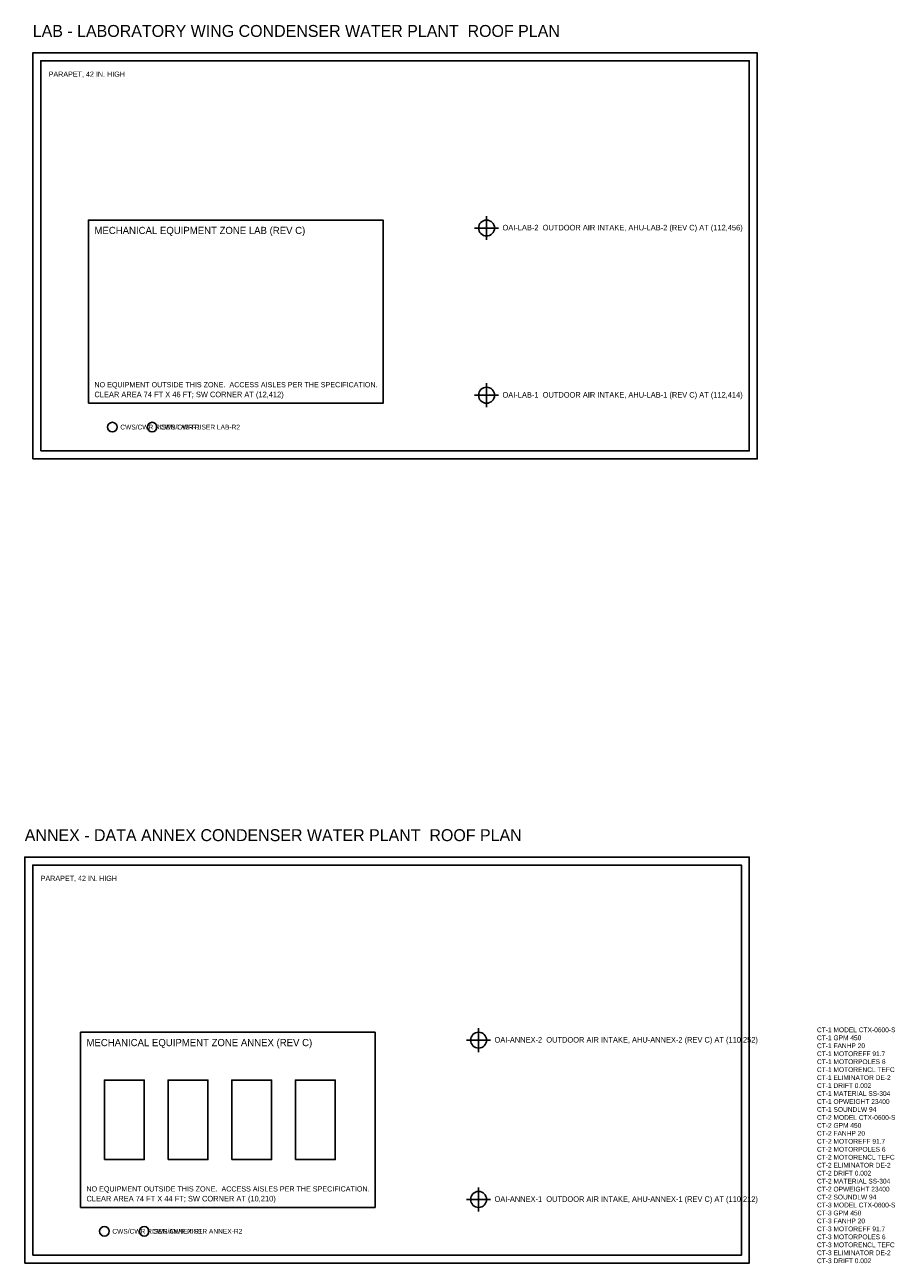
# Model space of a CAD drawing. Header units: feet. Extents: x -10 to 225, y -70 to 507.
# Tile 2 of 2: x -4 to 213, y 196 to 507. Entities that reach past the tile are written whole.
import ezdxf

# ---------------------------------------------------------------- set-up
doc = ezdxf.new("R2010")
doc.units = ezdxf.units.FT
for name, color, linetype in [('A-ROOF-OTLN', 8, 'Continuous'), ('A-ROOF-PRPT', 8, 'Continuous'), ('G-ANNO', 7, 'Continuous'), ('M-CTWR-PLAN', 3, 'Continuous'), ('M-CTWR-SCHD', 2, 'Continuous'), ('M-CWTR-RISR', 5, 'Continuous'), ('M-EQPM-INTK', 1, 'Continuous'), ('M-EQPM-ZONE', 3, 'Continuous')]:
    doc.layers.add(name, color=color, linetype=linetype)

msp = doc.modelspace()

# ---------------------------------------------------------------- linework, layer by layer
at = {"layer": 'A-ROOF-OTLN'}
for points in [[(-2, 398), (180, 398), (180, 500), (-2, 500)], [(-4, 196), (178, 196), (178, 298), (-4, 298)]]:
    msp.add_lwpolyline(points, close=True, dxfattribs=at)
at = {"layer": 'A-ROOF-PRPT'}
for points in [[(0, 400), (178, 400), (178, 498), (0, 498)], [(-2, 198), (176, 198), (176, 296), (-2, 296)]]:
    msp.add_lwpolyline(points, close=True, dxfattribs=at)
at = {"layer": 'M-CTWR-PLAN'}
for points in [[(16, 222), (26, 222), (26, 242), (16, 242)], [(32, 222), (42, 222), (42, 242), (32, 242)], [(48, 222), (58, 222), (58, 242), (48, 242)], [(64, 222), (74, 222), (74, 242), (64, 242)]]:
    msp.add_lwpolyline(points, close=True, dxfattribs=at)
at = {"layer": 'M-CWTR-RISR'}
for centre in [(18, 406), (28, 406), (16, 204), (26, 204)]:
    msp.add_circle(centre, 1.2, dxfattribs=at)
at = {"layer": 'M-EQPM-INTK'}
for p, q in [((112, 453), (112, 459)), ((109, 456), (115, 456)), ((112, 411), (112, 417)), ((109, 414), (115, 414)), ((107, 252), (113, 252)), ((110, 249), (110, 255)), ((110, 209), (110, 215)), ((107, 212), (113, 212))]:
    msp.add_line(p, q, dxfattribs=at)
for centre in [(112, 456), (112, 414), (110, 252), (110, 212)]:
    msp.add_circle(centre, 2, dxfattribs=at)
at = {"layer": 'M-EQPM-ZONE'}
for points in [[(12, 412), (86, 412), (86, 458), (12, 458)], [(10, 210), (84, 210), (84, 254), (10, 254)]]:
    msp.add_lwpolyline(points, close=True, dxfattribs=at)

# ---------------------------------------------------------------- texts
at = {"layer": 'G-ANNO'}
for s, height, p in [('LAB - LABORATORY WING CONDENSER WATER PLANT  ROOF PLAN', 3, (-2, 504)), ('PARAPET, 42 IN. HIGH', 1.3, (2, 494)), ('ANNEX - DATA ANNEX CONDENSER WATER PLANT  ROOF PLAN', 3, (-4, 302)), ('PARAPET, 42 IN. HIGH', 1.3, (0, 292))]:
    msp.add_text(s, height=height, dxfattribs=at).set_placement(p)
at = {"layer": 'M-CTWR-SCHD'}
for s, p in [('CT-1 MODEL CTX-0600-S', (195, 254)), ('CT-1 GPM 450', (195, 252)), ('CT-1 FANHP 20', (195, 250)), ('CT-1 MOTOREFF 91.7', (195, 248)), ('CT-1 MOTORPOLES 6', (195, 246)), ('CT-1 MOTORENCL TEFC', (195, 244)), ('CT-1 ELIMINATOR DE-2', (195, 242)), ('CT-1 DRIFT 0.002', (195, 240)), ('CT-1 MATERIAL SS-304', (195, 238)), ('CT-1 OPWEIGHT 23400', (195, 236)), ('CT-1 SOUNDLW 94', (195, 234)), ('CT-2 MODEL CTX-0600-S', (195, 232)), ('CT-2 GPM 450', (195, 230)), ('CT-2 FANHP 20', (195, 228)), ('CT-2 MOTOREFF 91.7', (195, 226)), ('CT-2 MOTORPOLES 6', (195, 224)), ('CT-2 MOTORENCL TEFC', (195, 222)), ('CT-2 ELIMINATOR DE-2', (195, 220)), ('CT-2 DRIFT 0.002', (195, 218)), ('CT-2 MATERIAL SS-304', (195, 216)), ('CT-2 OPWEIGHT 23400', (195, 214)), ('CT-2 SOUNDLW 94', (195, 212)), ('CT-3 MODEL CTX-0600-S', (195, 210)), ('CT-3 GPM 450', (195, 208)), ('CT-3 FANHP 20', (195, 206)), ('CT-3 MOTOREFF 91.7', (195, 204)), ('CT-3 MOTORPOLES 6', (195, 202)), ('CT-3 MOTORENCL TEFC', (195, 200)), ('CT-3 ELIMINATOR DE-2', (195, 198)), ('CT-3 DRIFT 0.002', (195, 196))]:
    msp.add_text(s, height=1.2, dxfattribs=at).set_placement(p)
at = {"layer": 'M-CWTR-RISR'}
for s, p in [('CWS/CWR RISER LAB-R1', (20, 405.4)), ('CWS/CWR RISER LAB-R2', (30, 405.4)), ('CWS/CWR RISER ANNEX-R1', (18, 203.4)), ('CWS/CWR RISER ANNEX-R2', (28, 203.4))]:
    msp.add_text(s, height=1.2, dxfattribs=at).set_placement(p)
at = {"layer": 'M-EQPM-INTK'}
for s, p in [('OAI-LAB-2  OUTDOOR AIR INTAKE, AHU-LAB-2 (REV C) AT (112,456)', (116, 455.4)), ('OAI-LAB-1  OUTDOOR AIR INTAKE, AHU-LAB-1 (REV C) AT (112,414)', (116, 413.4)), ('OAI-ANNEX-2  OUTDOOR AIR INTAKE, AHU-ANNEX-2 (REV C) AT (110,252)', (114, 251.4)), ('OAI-ANNEX-1  OUTDOOR AIR INTAKE, AHU-ANNEX-1 (REV C) AT (110,212)', (114, 211.4))]:
    msp.add_text(s, height=1.4, dxfattribs=at).set_placement(p)
at = {"layer": 'M-EQPM-ZONE'}
for s, height, p in [('MECHANICAL EQUIPMENT ZONE LAB (REV C)', 1.8, (13.5, 454.5)), ('NO EQUIPMENT OUTSIDE THIS ZONE.  ACCESS AISLES PER THE SPECIFICATION.', 1.3, (13.5, 416)), ('CLEAR AREA 74 FT X 46 FT; SW CORNER AT (12,412)', 1.4, (13.5, 413.5)), ('MECHANICAL EQUIPMENT ZONE ANNEX (REV C)', 1.8, (11.5, 250.5)), ('NO EQUIPMENT OUTSIDE THIS ZONE.  ACCESS AISLES PER THE SPECIFICATION.', 1.3, (11.5, 214)), ('CLEAR AREA 74 FT X 44 FT; SW CORNER AT (10,210)', 1.4, (11.5, 211.5))]:
    msp.add_text(s, height=height, dxfattribs=at).set_placement(p)

doc.saveas('drawing.dxf')
